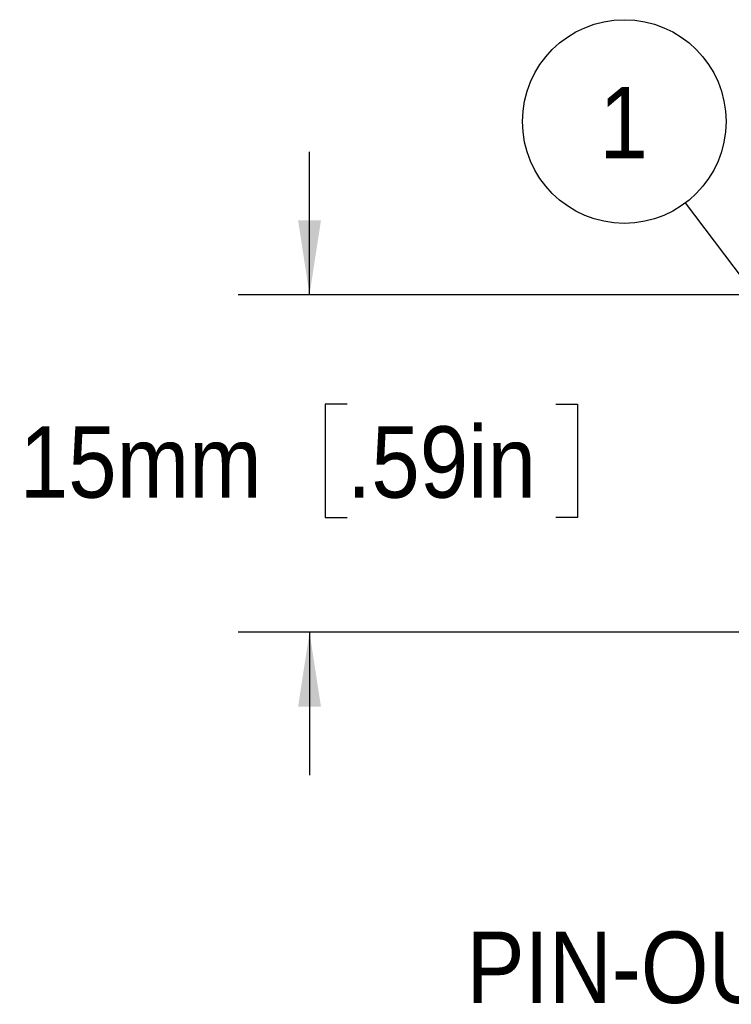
# Model space of a CAD drawing. Header units: millimetres. Extents: x 22 to 427, y 5 to 272.
# Tile 2 of 21: x 22 to 54, y 140 to 183. Entities that reach past the tile are written whole.
import ezdxf

# ---------------------------------------------------------------- set-up
doc = ezdxf.new("R2010")
doc.units = ezdxf.units.MM
doc.layers.add('2-TEXT', color=140, linetype='Continuous')
doc.layers.add('TEXT', color=140, linetype='Continuous')
doc.styles.add('SLDTEXTSTYLE0', font='Gothic.ttf', dxfattribs={"width": 0.913})
doc.styles.get("Standard").update_dxf_attribs({"font": 'Gothic.ttf'})
doc.dimstyles.new('SLDDIMSTYLE1', dxfattribs={"dimtxt": 3.175, "dimasz": 3.302, "dimexe": 0, "dimexo": 0.0625, "dimgap": 0.79375, "dimtad": 0, "dimtih": 1, "dimtoh": 1, "dimdec": 1, "dimrnd": 1e-09, "dimzin": 12, "dimdsep": 46, "dimtxsty": 'SLDTEXTSTYLE0', "dimsah": 1, "dimcen": 0.09, "dimadec": 0, "dimazin": 3, "dimtfac": 1, "dimtdec": 1, "dimtmove": 0, "dimatfit": 0, "dimfxl": 0, "dimfrac": 2, "dimtolj": 1, "dimtzin": 12, "dimarcsym": 0})
doc.dimstyles.new('SLDDIMSTYLE2', dxfattribs={"dimtxt": 0.18, "dimasz": 1.016, "dimexe": 0, "dimexo": 0.0625, "dimgap": 0, "dimtad": 0, "dimtih": 1, "dimtoh": 1, "dimdec": 0, "dimrnd": 1e-09, "dimzin": 0, "dimdsep": 46, "dimtxsty": 'Standard', "dimblk1": 'DOT', "dimblk2": 'DOT', "dimsah": 1, "dimcen": 0.09, "dimadec": 0, "dimazin": 0, "dimtfac": 1.016, "dimtdec": 0, "dimtofl": 0, "dimtmove": 0, "dimatfit": 3, "dimldrblk": 'DOT', "dimfxl": 0, "dimfrac": 2, "dimtolj": 1, "dimtzin": 0, "dimarcsym": 0})

# ---------------------------------------------------------------- blocks, each defined once
blk = doc.blocks.new('_D_6')
at = {"layer": 'TEXT', "color": 140}
for p, q in [((35.097, 171.189), (35.097, 177.539)), ((69.931, 171.189), (31.922, 171.189)), ((36.767, 166.329), (35.799, 166.329)), ((35.799, 166.329), (35.799, 161.288)), ((46.058, 166.329), (47.025, 166.329)), ((47.025, 166.329), (47.025, 161.288)), ((35.799, 161.288), (36.767, 161.288)), ((47.025, 161.288), (46.058, 161.288)), ((69.931, 156.189), (31.922, 156.189)), ((35.097, 156.189), (35.097, 149.839))]:
    blk.add_line(p, q, dxfattribs=at)
for points in [[(35.097, 171.189), (35.605, 174.491), (34.589, 174.491)], [(35.097, 156.189), (34.589, 152.887), (35.605, 152.887)]]:
    blk.add_solid(points, dxfattribs=at)
at = {"layer": 'TEXT', "color": 140, "char_height": 3.175, "attachment_point": 1, "style": 'SLDTEXTSTYLE0'}
for s, insert in [('.59in', (36.767, 165.344)), ('15mm', (22.202, 165.344))]:
    blk.add_mtext(s, dxfattribs=dict(at, insert=insert))
blk = doc.blocks.new('SW_NOTE_5')
at = {"layer": 'TEXT', "color": 0}
blk.add_circle((-2.728, 3.613), 4.527, dxfattribs=at)
at = {"layer": 'TEXT', "color": 0, "insert": (-2.76, 5.151), "char_height": 3.175, "attachment_point": 2, "style": 'SLDTEXTSTYLE0'}
blk.add_mtext('1', dxfattribs=at)
blk = doc.blocks.new('_DOT')
at = {"color": 0, "linetype": 'ByBlock', "lineweight": -2}
blk.add_line((-0.5, 0), (-1, 0), dxfattribs=at)
at = {"color": 0, "linetype": 'ByBlock', "const_width": 0.5}
blk.add_lwpolyline([(-0.25, 0, 1), (0.25, 0, 1)], format="xyb", close=True, dxfattribs=at)

msp = doc.modelspace()

# ---------------------------------------------------------------- block references
at = {"layer": 'TEXT', "color": 140}
msp.add_blockref('SW_NOTE_5', (51.827, 175.277), dxfattribs=at)

# ---------------------------------------------------------------- texts
at = {"layer": '2-TEXT', "color": 140, "insert": (59.631, 142.881), "char_height": 3.175, "attachment_point": 2, "style": 'SLDTEXTSTYLE0'}
msp.add_mtext('PIN-OUT DIAGRAM', dxfattribs=at)

# ---------------------------------------------------------------- dimensions: what is measured, and where the dimension line sits
at = {"layer": 'TEXT', "color": 140}
dim = msp.add_linear_dim(base=(35.097, 156.189), p1=(71.201, 171.189), p2=(71.201, 156.189), angle=90, dimstyle='SLDDIMSTYLE1', dxfattribs=at)
dim.commit()
dim.dimension.update_dxf_attribs({"geometry": '_D_6', "text_midpoint": (35.097, 163.809), "dimtype": 160})

# ---------------------------------------------------------------- leaders
msp.add_leader([(60.414, 163.903), (51.827, 175.277)], dimstyle='SLDDIMSTYLE2', dxfattribs=at)

doc.saveas('drawing.dxf')
